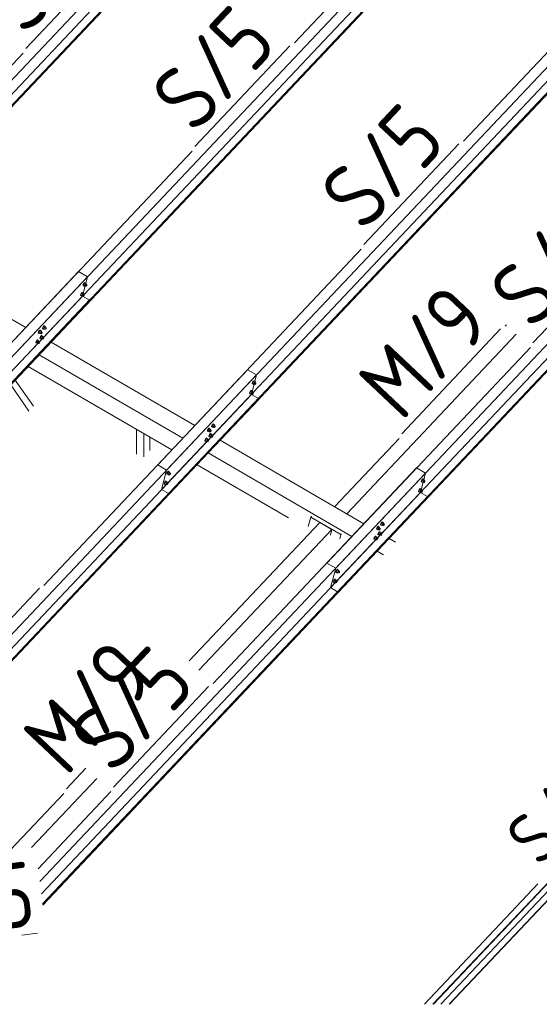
# Model space of a CAD drawing. Header units: millimetres. Extents: x -681 to 506, y -45 to 794.
# Tile 89 of 256: x -276 to -236, y 316 to 391. Entities that reach past the tile are written whole.
import ezdxf

# ---------------------------------------------------------------- set-up
doc = ezdxf.new("R2010")
doc.units = ezdxf.units.MM
doc.header["$LTSCALE"] = 0.6
doc.linetypes.add('XKITLINE00', pattern=[0])
doc.linetypes.add('XKITLINE02', pattern=[4, 2, -2])
for name, color, linetype, lineweight in [('Bolt', 7, 'Continuous', 0), ('Part', 2, 'Continuous', 0), ('PartMark', 3, 'Continuous', 0)]:
    doc.layers.add(name, color=color, linetype=linetype, lineweight=lineweight)
doc.styles.add('ISOCPEUR', font='ISOCPEUR.TTF')

msp = doc.modelspace()

# ---------------------------------------------------------------- linework, layer by layer
at = {"layer": 'Bolt', "color": 3, "linetype": 'XKITLINE00', "lineweight": 0}
for p, q in [((-270.701, 370.858), (-270.698, 370.894)), ((-270.701, 370.858), (-270.677, 370.845)), ((-270.677, 370.949), (-270.698, 370.894)), ((-270.643, 371.009), (-270.677, 370.949)), ((-270.677, 370.845), (-270.675, 370.881)), ((-270.661, 370.839), (-270.677, 370.845)), ((-270.675, 370.881), (-270.654, 370.936)), ((-270.618, 370.992), (-270.669, 370.887)), ((-270.576, 370.833), (-270.669, 370.887)), ((-270.669, 370.887), (-270.656, 370.849)), ((-270.651, 370.846), (-270.661, 370.839)), ((-270.656, 370.849), (-270.563, 370.795)), ((-270.654, 370.936), (-270.62, 370.996)), ((-270.605, 371.058), (-270.643, 371.009)), ((-270.62, 370.996), (-270.582, 371.044)), ((-270.555, 371.059), (-270.618, 370.992)), ((-270.526, 370.938), (-270.618, 370.992)), ((-270.574, 371.082), (-270.605, 371.058)), ((-270.582, 371.044), (-270.551, 371.069)), ((-270.576, 370.833), (-270.526, 370.938)), ((-270.576, 370.833), (-270.563, 370.795)), ((-270.557, 371.076), (-270.574, 371.082)), ((-270.563, 370.795), (-270.527, 370.833)), ((-270.557, 371.076), (-270.534, 371.063)), ((-270.555, 371.059), (-270.462, 371.005)), ((-270.551, 371.069), (-270.534, 371.063)), ((-270.549, 370.845), (-270.474, 370.802)), ((-270.534, 371.063), (-270.535, 371.047)), ((-270.462, 371.005), (-270.526, 370.938)), ((-270.477, 370.954), (-270.403, 370.911)), ((-270.474, 370.802), (-270.473, 370.82)), ((-270.466, 370.799), (-270.474, 370.802)), ((-270.473, 370.82), (-270.462, 370.848)), ((-270.45, 370.811), (-270.466, 370.799)), ((-270.449, 370.967), (-270.462, 371.005)), ((-270.462, 370.848), (-270.445, 370.878)), ((-270.46, 370.945), (-270.449, 370.967)), ((-270.431, 370.836), (-270.45, 370.811)), ((-270.445, 370.878), (-270.427, 370.902)), ((-270.414, 370.866), (-270.431, 370.836)), ((-270.427, 370.902), (-270.411, 370.914)), ((-270.404, 370.893), (-270.414, 370.866)), ((-270.411, 370.914), (-270.403, 370.911)), ((-270.403, 370.911), (-270.404, 370.893)), ((-270.898, 370.103), (-270.896, 370.138)), ((-270.898, 370.103), (-270.875, 370.089)), ((-270.874, 370.194), (-270.896, 370.138)), ((-270.875, 370.089), (-270.872, 370.125)), ((-270.858, 370.083), (-270.875, 370.089)), ((-270.84, 370.254), (-270.874, 370.194)), ((-270.872, 370.125), (-270.851, 370.18)), ((-270.816, 370.237), (-270.866, 370.131)), ((-270.773, 370.077), (-270.866, 370.131)), ((-270.866, 370.131), (-270.853, 370.093)), ((-270.849, 370.09), (-270.858, 370.083)), ((-270.853, 370.093), (-270.761, 370.039)), ((-270.851, 370.18), (-270.817, 370.24)), ((-270.803, 370.302), (-270.84, 370.254)), ((-270.817, 370.24), (-270.779, 370.289)), ((-270.753, 370.304), (-270.816, 370.237)), ((-270.723, 370.183), (-270.816, 370.237)), ((-270.771, 370.327), (-270.803, 370.302)), ((-270.779, 370.289), (-270.748, 370.313)), ((-270.773, 370.077), (-270.723, 370.183)), ((-270.773, 370.077), (-270.761, 370.039)), ((-270.755, 370.321), (-270.771, 370.327)), ((-270.761, 370.039), (-270.724, 370.077)), ((-270.755, 370.321), (-270.731, 370.307)), ((-270.753, 370.304), (-270.66, 370.25)), ((-270.748, 370.313), (-270.731, 370.307)), ((-270.746, 370.09), (-270.672, 370.047)), ((-270.731, 370.307), (-270.732, 370.292)), ((-270.66, 370.25), (-270.723, 370.183)), ((-270.674, 370.199), (-270.6, 370.156)), ((-270.672, 370.047), (-270.67, 370.065)), ((-270.663, 370.044), (-270.672, 370.047)), ((-270.67, 370.065), (-270.66, 370.092)), ((-270.648, 370.056), (-270.663, 370.044)), ((-270.647, 370.211), (-270.66, 370.25)), ((-270.66, 370.092), (-270.643, 370.122)), ((-270.658, 370.189), (-270.647, 370.211)), ((-270.629, 370.08), (-270.648, 370.056)), ((-270.643, 370.122), (-270.624, 370.146)), ((-270.612, 370.11), (-270.629, 370.08)), ((-270.624, 370.146), (-270.608, 370.159)), ((-270.601, 370.138), (-270.612, 370.11)), ((-270.608, 370.159), (-270.6, 370.156)), ((-270.6, 370.156), (-270.601, 370.138)), ((-273.828, 367.546), (-273.825, 367.582)), ((-273.804, 367.637), (-273.825, 367.582)), ((-273.77, 367.697), (-273.804, 367.637)), ((-273.804, 367.533), (-273.802, 367.568)), ((-273.802, 367.568), (-273.781, 367.623)), ((-273.746, 367.68), (-273.796, 367.574)), ((-273.703, 367.52), (-273.796, 367.574)), ((-273.796, 367.574), (-273.783, 367.536)), ((-273.781, 367.623), (-273.747, 367.683)), ((-273.732, 367.745), (-273.77, 367.697)), ((-273.747, 367.683), (-273.709, 367.732)), ((-273.682, 367.747), (-273.746, 367.68)), ((-273.653, 367.626), (-273.746, 367.68)), ((-273.701, 367.77), (-273.732, 367.745)), ((-273.709, 367.732), (-273.678, 367.756)), ((-273.703, 367.52), (-273.653, 367.626)), ((-273.684, 367.764), (-273.701, 367.77)), ((-273.684, 367.764), (-273.661, 367.75)), ((-273.682, 367.747), (-273.589, 367.693)), ((-273.678, 367.756), (-273.661, 367.75)), ((-273.661, 367.75), (-273.662, 367.735)), ((-273.589, 367.693), (-273.653, 367.626)), ((-273.604, 367.642), (-273.53, 367.599)), ((-273.577, 367.654), (-273.589, 367.693)), ((-273.589, 367.535), (-273.572, 367.565)), ((-273.587, 367.632), (-273.577, 367.654)), ((-273.572, 367.565), (-273.554, 367.59)), ((-273.541, 367.553), (-273.558, 367.523)), ((-273.554, 367.59), (-273.538, 367.602)), ((-273.531, 367.581), (-273.541, 367.553)), ((-273.538, 367.602), (-273.53, 367.599)), ((-273.53, 367.599), (-273.531, 367.581)), ((-274.145, 367.21), (-274.142, 367.246)), ((-274.145, 367.21), (-274.121, 367.197)), ((-274.121, 367.301), (-274.142, 367.246)), ((-274.087, 367.361), (-274.121, 367.301)), ((-274.121, 367.197), (-274.119, 367.232)), ((-274.105, 367.19), (-274.121, 367.197)), ((-274.119, 367.232), (-274.098, 367.287)), ((-274.063, 367.344), (-274.113, 367.239)), ((-274.02, 367.185), (-274.113, 367.239)), ((-274.113, 367.239), (-274.1, 367.2)), ((-274.096, 367.198), (-274.105, 367.19)), ((-274.1, 367.2), (-274.007, 367.146)), ((-274.098, 367.287), (-274.064, 367.347)), ((-274.049, 367.41), (-274.087, 367.361)), ((-274.064, 367.347), (-274.026, 367.396)), ((-273.999, 367.411), (-274.063, 367.344)), ((-273.97, 367.29), (-274.063, 367.344)), ((-274.018, 367.434), (-274.049, 367.41)), ((-274.026, 367.396), (-273.995, 367.421)), ((-274.025, 366.791), (-274.023, 366.826)), ((-274.001, 366.881), (-274.023, 366.826)), ((-274.02, 367.185), (-273.97, 367.29)), ((-274.02, 367.185), (-274.007, 367.146)), ((-274.001, 367.428), (-274.018, 367.434)), ((-274.007, 367.146), (-273.971, 367.185)), ((-274.002, 366.777), (-273.999, 366.813)), ((-274.001, 367.428), (-273.978, 367.414)), ((-273.967, 366.941), (-274.001, 366.881)), ((-273.999, 367.411), (-273.906, 367.357)), ((-273.999, 366.813), (-273.978, 366.868)), ((-273.995, 367.421), (-273.978, 367.414)), ((-273.993, 367.197), (-273.918, 367.154)), ((-273.943, 366.924), (-273.993, 366.819)), ((-273.9, 366.765), (-273.993, 366.819)), ((-273.993, 366.819), (-273.981, 366.781)), ((-273.978, 367.414), (-273.979, 367.399)), ((-273.978, 366.868), (-273.944, 366.928)), ((-273.906, 367.357), (-273.97, 367.29)), ((-273.93, 366.99), (-273.967, 366.941)), ((-273.944, 366.928), (-273.906, 366.976)), ((-273.88, 366.991), (-273.943, 366.924)), ((-273.85, 366.87), (-273.943, 366.924)), ((-273.898, 367.014), (-273.93, 366.99)), ((-273.921, 367.306), (-273.847, 367.263)), ((-273.918, 367.154), (-273.917, 367.172)), ((-273.91, 367.151), (-273.918, 367.154)), ((-273.917, 367.172), (-273.906, 367.199)), ((-273.894, 367.163), (-273.91, 367.151)), ((-273.894, 367.319), (-273.906, 367.357)), ((-273.906, 367.199), (-273.889, 367.229)), ((-273.906, 366.976), (-273.875, 367.001)), ((-273.904, 367.296), (-273.894, 367.319)), ((-273.9, 366.765), (-273.85, 366.87)), ((-273.882, 367.008), (-273.898, 367.014)), ((-273.875, 367.187), (-273.894, 367.163)), ((-273.889, 367.229), (-273.871, 367.254)), ((-273.882, 367.008), (-273.858, 366.995)), ((-273.88, 366.991), (-273.787, 366.937)), ((-273.858, 367.217), (-273.875, 367.187)), ((-273.875, 367.001), (-273.858, 366.995)), ((-273.871, 367.254), (-273.855, 367.266)), ((-273.858, 366.995), (-273.86, 366.979)), ((-273.848, 367.245), (-273.858, 367.217)), ((-273.855, 367.266), (-273.847, 367.263)), ((-273.787, 366.937), (-273.85, 366.87)), ((-273.847, 367.263), (-273.848, 367.245)), ((-273.828, 367.546), (-273.804, 367.533)), ((-273.788, 367.526), (-273.804, 367.533)), ((-273.801, 366.886), (-273.727, 366.843)), ((-273.778, 367.533), (-273.788, 367.526)), ((-273.774, 366.899), (-273.787, 366.937)), ((-273.787, 366.78), (-273.77, 366.81)), ((-273.785, 366.877), (-273.774, 366.899)), ((-273.783, 367.536), (-273.69, 367.482)), ((-273.77, 366.81), (-273.751, 366.834)), ((-273.739, 366.798), (-273.756, 366.768)), ((-273.751, 366.834), (-273.735, 366.846)), ((-273.728, 366.825), (-273.739, 366.798)), ((-273.735, 366.846), (-273.727, 366.843)), ((-273.727, 366.843), (-273.728, 366.825)), ((-273.703, 367.52), (-273.69, 367.482)), ((-273.69, 367.482), (-273.654, 367.52)), ((-273.676, 367.533), (-273.601, 367.49)), ((-273.601, 367.49), (-273.6, 367.508)), ((-273.593, 367.487), (-273.601, 367.49)), ((-273.6, 367.508), (-273.589, 367.535)), ((-273.577, 367.499), (-273.593, 367.487)), ((-273.558, 367.523), (-273.577, 367.499)), ((-274.342, 366.455), (-274.34, 366.49)), ((-274.342, 366.455), (-274.319, 366.441)), ((-274.318, 366.545), (-274.34, 366.49)), ((-274.319, 366.441), (-274.316, 366.477)), ((-274.302, 366.435), (-274.319, 366.441)), ((-274.284, 366.605), (-274.318, 366.545)), ((-274.316, 366.477), (-274.295, 366.532)), ((-274.26, 366.588), (-274.31, 366.483)), ((-274.218, 366.429), (-274.31, 366.483)), ((-274.31, 366.483), (-274.298, 366.445)), ((-274.293, 366.442), (-274.302, 366.435)), ((-274.298, 366.445), (-274.205, 366.391)), ((-274.295, 366.532), (-274.261, 366.592)), ((-274.247, 366.654), (-274.284, 366.605)), ((-274.261, 366.592), (-274.223, 366.641)), ((-274.197, 366.655), (-274.26, 366.588)), ((-274.167, 366.534), (-274.26, 366.588)), ((-274.215, 366.679), (-274.247, 366.654)), ((-274.223, 366.641), (-274.192, 366.665)), ((-274.218, 366.429), (-274.167, 366.534)), ((-274.218, 366.429), (-274.205, 366.391)), ((-274.199, 366.672), (-274.215, 366.679)), ((-274.205, 366.391), (-274.169, 366.429)), ((-274.199, 366.672), (-274.175, 366.659)), ((-274.197, 366.655), (-274.104, 366.601)), ((-274.192, 366.665), (-274.175, 366.659)), ((-274.19, 366.442), (-274.116, 366.399)), ((-274.175, 366.659), (-274.177, 366.643)), ((-274.104, 366.601), (-274.167, 366.534)), ((-274.118, 366.55), (-274.044, 366.507)), ((-274.116, 366.399), (-274.115, 366.416)), ((-274.108, 366.395), (-274.116, 366.399)), ((-274.115, 366.416), (-274.104, 366.444)), ((-274.092, 366.408), (-274.108, 366.395)), ((-274.091, 366.563), (-274.104, 366.601)), ((-274.104, 366.444), (-274.087, 366.474)), ((-274.102, 366.541), (-274.091, 366.563)), ((-274.073, 366.432), (-274.092, 366.408)), ((-274.087, 366.474), (-274.068, 366.498)), ((-274.056, 366.462), (-274.073, 366.432)), ((-274.068, 366.498), (-274.052, 366.51)), ((-274.045, 366.49), (-274.056, 366.462)), ((-274.052, 366.51), (-274.044, 366.507)), ((-274.044, 366.507), (-274.045, 366.49)), ((-274.025, 366.791), (-274.002, 366.777)), ((-273.985, 366.771), (-274.002, 366.777)), ((-273.976, 366.778), (-273.985, 366.771)), ((-273.981, 366.781), (-273.888, 366.727)), ((-273.9, 366.765), (-273.888, 366.727)), ((-273.888, 366.727), (-273.851, 366.765)), ((-273.873, 366.777), (-273.799, 366.734)), ((-273.799, 366.734), (-273.798, 366.752)), ((-273.79, 366.731), (-273.799, 366.734)), ((-273.798, 366.752), (-273.787, 366.78)), ((-273.775, 366.743), (-273.79, 366.731)), ((-273.756, 366.768), (-273.775, 366.743)), ((-257.693, 363.307), (-257.69, 363.343)), ((-257.693, 363.307), (-257.669, 363.294)), ((-257.669, 363.398), (-257.69, 363.343)), ((-257.635, 363.458), (-257.669, 363.398)), ((-257.669, 363.294), (-257.667, 363.329)), ((-257.653, 363.287), (-257.669, 363.294)), ((-257.667, 363.329), (-257.646, 363.384)), ((-257.61, 363.441), (-257.661, 363.335)), ((-257.568, 363.282), (-257.661, 363.335)), ((-257.661, 363.335), (-257.648, 363.297)), ((-257.643, 363.295), (-257.653, 363.287)), ((-257.648, 363.297), (-257.555, 363.243)), ((-257.646, 363.384), (-257.612, 363.444)), ((-257.597, 363.507), (-257.635, 363.458)), ((-257.612, 363.444), (-257.574, 363.493)), ((-257.547, 363.508), (-257.61, 363.441)), ((-257.518, 363.387), (-257.61, 363.441)), ((-257.566, 363.531), (-257.597, 363.507)), ((-257.574, 363.493), (-257.542, 363.518)), ((-257.568, 363.282), (-257.518, 363.387)), ((-257.568, 363.282), (-257.555, 363.243)), ((-257.549, 363.525), (-257.566, 363.531)), ((-257.555, 363.243), (-257.519, 363.282)), ((-257.549, 363.525), (-257.526, 363.511)), ((-257.547, 363.508), (-257.454, 363.454)), ((-257.542, 363.518), (-257.526, 363.511)), ((-257.541, 363.294), (-257.466, 363.251)), ((-257.526, 363.511), (-257.527, 363.496)), ((-257.454, 363.454), (-257.518, 363.387)), ((-257.469, 363.403), (-257.394, 363.36)), ((-257.466, 363.251), (-257.465, 363.269)), ((-257.458, 363.248), (-257.466, 363.251)), ((-257.465, 363.269), (-257.454, 363.296)), ((-257.442, 363.26), (-257.458, 363.248)), ((-257.441, 363.416), (-257.454, 363.454)), ((-257.454, 363.296), (-257.437, 363.326)), ((-257.452, 363.393), (-257.441, 363.416)), ((-257.423, 363.284), (-257.442, 363.26)), ((-257.437, 363.326), (-257.418, 363.351)), ((-257.406, 363.314), (-257.423, 363.284)), ((-257.418, 363.351), (-257.403, 363.363)), ((-257.396, 363.342), (-257.406, 363.314)), ((-257.403, 363.363), (-257.394, 363.36)), ((-257.394, 363.36), (-257.396, 363.342)), ((-257.89, 362.552), (-257.887, 362.587)), ((-257.89, 362.552), (-257.867, 362.538)), ((-257.866, 362.642), (-257.887, 362.587)), ((-257.867, 362.538), (-257.864, 362.574)), ((-257.85, 362.532), (-257.867, 362.538)), ((-257.832, 362.702), (-257.866, 362.642)), ((-257.864, 362.574), (-257.843, 362.629)), ((-257.808, 362.685), (-257.858, 362.58)), ((-257.765, 362.526), (-257.858, 362.58)), ((-257.858, 362.58), (-257.845, 362.542)), ((-257.841, 362.539), (-257.85, 362.532)), ((-257.845, 362.542), (-257.753, 362.488)), ((-257.843, 362.629), (-257.809, 362.689)), ((-257.795, 362.751), (-257.832, 362.702)), ((-257.809, 362.689), (-257.771, 362.738)), ((-257.745, 362.752), (-257.808, 362.685)), ((-257.715, 362.631), (-257.808, 362.685)), ((-257.763, 362.776), (-257.795, 362.751)), ((-257.771, 362.738), (-257.74, 362.762)), ((-257.765, 362.526), (-257.715, 362.631)), ((-257.765, 362.526), (-257.753, 362.488)), ((-257.747, 362.769), (-257.763, 362.776)), ((-257.753, 362.488), (-257.716, 362.526)), ((-257.747, 362.769), (-257.723, 362.756)), ((-257.745, 362.752), (-257.652, 362.698)), ((-257.74, 362.762), (-257.723, 362.756)), ((-257.738, 362.539), (-257.664, 362.495)), ((-257.723, 362.756), (-257.724, 362.74)), ((-257.652, 362.698), (-257.715, 362.631)), ((-257.666, 362.647), (-257.592, 362.604)), ((-257.664, 362.495), (-257.662, 362.513)), ((-257.655, 362.492), (-257.664, 362.495)), ((-257.662, 362.513), (-257.652, 362.541)), ((-257.64, 362.505), (-257.655, 362.492)), ((-257.639, 362.66), (-257.652, 362.698)), ((-257.652, 362.541), (-257.635, 362.571)), ((-257.65, 362.638), (-257.639, 362.66)), ((-257.621, 362.529), (-257.64, 362.505)), ((-257.635, 362.571), (-257.616, 362.595)), ((-257.604, 362.559), (-257.621, 362.529)), ((-257.616, 362.595), (-257.6, 362.607)), ((-257.593, 362.586), (-257.604, 362.559)), ((-257.6, 362.607), (-257.592, 362.604)), ((-257.592, 362.604), (-257.593, 362.586)), ((-260.82, 359.995), (-260.817, 360.03)), ((-260.82, 359.995), (-260.796, 359.981)), ((-260.796, 360.085), (-260.817, 360.03)), ((-260.762, 360.145), (-260.796, 360.085)), ((-260.796, 359.981), (-260.794, 360.017)), ((-260.78, 359.975), (-260.796, 359.981)), ((-260.794, 360.017), (-260.773, 360.072)), ((-260.737, 360.128), (-260.788, 360.023)), ((-260.695, 359.969), (-260.788, 360.023)), ((-260.788, 360.023), (-260.775, 359.985)), ((-260.77, 359.982), (-260.78, 359.975)), ((-260.775, 359.985), (-260.682, 359.931)), ((-260.773, 360.072), (-260.739, 360.132)), ((-260.724, 360.194), (-260.762, 360.145)), ((-260.739, 360.132), (-260.701, 360.181)), ((-260.674, 360.195), (-260.737, 360.128)), ((-260.645, 360.074), (-260.737, 360.128)), ((-260.693, 360.219), (-260.724, 360.194)), ((-260.701, 360.181), (-260.67, 360.205)), ((-260.695, 359.969), (-260.645, 360.074)), ((-260.676, 360.212), (-260.693, 360.219)), ((-260.676, 360.212), (-260.653, 360.199)), ((-260.674, 360.195), (-260.581, 360.141)), ((-260.67, 360.205), (-260.653, 360.199)), ((-260.668, 359.982), (-260.593, 359.939)), ((-260.653, 360.199), (-260.654, 360.184)), ((-260.581, 360.141), (-260.645, 360.074)), ((-260.596, 360.09), (-260.522, 360.047)), ((-260.592, 359.956), (-260.581, 359.984)), ((-260.568, 360.103), (-260.581, 360.141)), ((-260.581, 359.984), (-260.564, 360.014)), ((-260.579, 360.081), (-260.568, 360.103)), ((-260.55, 359.972), (-260.569, 359.948)), ((-260.564, 360.014), (-260.546, 360.038)), ((-260.533, 360.002), (-260.55, 359.972)), ((-260.546, 360.038), (-260.53, 360.051)), ((-260.523, 360.03), (-260.533, 360.002)), ((-260.53, 360.051), (-260.522, 360.047)), ((-260.522, 360.047), (-260.523, 360.03)), ((-261.137, 359.659), (-261.134, 359.694)), ((-261.137, 359.659), (-261.113, 359.645)), ((-261.113, 359.75), (-261.134, 359.694)), ((-261.079, 359.81), (-261.113, 359.75)), ((-261.113, 359.645), (-261.111, 359.681)), ((-261.097, 359.639), (-261.113, 359.645)), ((-261.111, 359.681), (-261.09, 359.736)), ((-261.055, 359.793), (-261.105, 359.687)), ((-261.012, 359.633), (-261.105, 359.687)), ((-261.105, 359.687), (-261.092, 359.649)), ((-261.087, 359.646), (-261.097, 359.639)), ((-261.092, 359.649), (-260.999, 359.595)), ((-261.09, 359.736), (-261.056, 359.796)), ((-261.041, 359.858), (-261.079, 359.81)), ((-261.056, 359.796), (-261.018, 359.845)), ((-260.991, 359.859), (-261.055, 359.793)), ((-260.962, 359.739), (-261.055, 359.793)), ((-261.01, 359.883), (-261.041, 359.858)), ((-261.018, 359.845), (-260.987, 359.869)), ((-261.017, 359.239), (-261.015, 359.275)), ((-261.017, 359.239), (-260.994, 359.226)), ((-260.993, 359.33), (-261.015, 359.275)), ((-261.012, 359.633), (-260.962, 359.739)), ((-261.012, 359.633), (-260.999, 359.595)), ((-260.993, 359.876), (-261.01, 359.883)), ((-260.999, 359.595), (-260.963, 359.633)), ((-260.994, 359.226), (-260.991, 359.261)), ((-260.977, 359.219), (-260.994, 359.226)), ((-260.993, 359.876), (-260.97, 359.863)), ((-260.959, 359.39), (-260.993, 359.33)), ((-260.991, 359.859), (-260.898, 359.806)), ((-260.991, 359.261), (-260.97, 359.316)), ((-260.987, 359.869), (-260.97, 359.863)), ((-260.985, 359.646), (-260.91, 359.603)), ((-260.935, 359.373), (-260.985, 359.268)), ((-260.892, 359.214), (-260.985, 359.268)), ((-260.985, 359.268), (-260.972, 359.229)), ((-260.968, 359.227), (-260.977, 359.219)), ((-260.972, 359.229), (-260.88, 359.175)), ((-260.97, 359.863), (-260.971, 359.848)), ((-260.97, 359.316), (-260.936, 359.376)), ((-260.898, 359.806), (-260.962, 359.739)), ((-260.922, 359.439), (-260.959, 359.39)), ((-260.936, 359.376), (-260.898, 359.425)), ((-260.872, 359.44), (-260.935, 359.373)), ((-260.842, 359.319), (-260.935, 359.373)), ((-260.89, 359.463), (-260.922, 359.439)), ((-260.913, 359.755), (-260.839, 359.712)), ((-260.91, 359.603), (-260.909, 359.62)), ((-260.902, 359.6), (-260.91, 359.603)), ((-260.909, 359.62), (-260.898, 359.648)), ((-260.886, 359.612), (-260.902, 359.6)), ((-260.886, 359.767), (-260.898, 359.806)), ((-260.898, 359.648), (-260.881, 359.678)), ((-260.898, 359.425), (-260.867, 359.45)), ((-260.896, 359.745), (-260.886, 359.767)), ((-260.892, 359.214), (-260.842, 359.319)), ((-260.892, 359.214), (-260.88, 359.175)), ((-260.874, 359.457), (-260.89, 359.463)), ((-260.867, 359.636), (-260.886, 359.612)), ((-260.881, 359.678), (-260.863, 359.702)), ((-260.88, 359.175), (-260.843, 359.214)), ((-260.874, 359.457), (-260.85, 359.443)), ((-260.872, 359.44), (-260.779, 359.386)), ((-260.85, 359.666), (-260.867, 359.636)), ((-260.867, 359.45), (-260.85, 359.443)), ((-260.865, 359.226), (-260.791, 359.183)), ((-260.863, 359.702), (-260.847, 359.715)), ((-260.85, 359.443), (-260.851, 359.428)), ((-260.84, 359.694), (-260.85, 359.666)), ((-260.847, 359.715), (-260.839, 359.712)), ((-260.779, 359.386), (-260.842, 359.319)), ((-260.839, 359.712), (-260.84, 359.694)), ((-260.793, 359.335), (-260.719, 359.292)), ((-260.789, 359.201), (-260.779, 359.228)), ((-260.766, 359.348), (-260.779, 359.386)), ((-260.779, 359.228), (-260.762, 359.258)), ((-260.777, 359.325), (-260.766, 359.348)), ((-260.748, 359.216), (-260.767, 359.192)), ((-260.762, 359.258), (-260.743, 359.283)), ((-260.731, 359.246), (-260.748, 359.216)), ((-260.743, 359.283), (-260.727, 359.295)), ((-260.72, 359.274), (-260.731, 359.246)), ((-260.727, 359.295), (-260.719, 359.292)), ((-260.719, 359.292), (-260.72, 359.274)), ((-260.695, 359.969), (-260.682, 359.931)), ((-260.682, 359.931), (-260.646, 359.969)), ((-260.593, 359.939), (-260.592, 359.956)), ((-260.585, 359.935), (-260.593, 359.939)), ((-260.569, 359.948), (-260.585, 359.935)), ((-261.334, 358.903), (-261.332, 358.939)), ((-261.334, 358.903), (-261.311, 358.89)), ((-261.31, 358.994), (-261.332, 358.939)), ((-261.311, 358.89), (-261.308, 358.925)), ((-261.294, 358.884), (-261.311, 358.89)), ((-261.276, 359.054), (-261.31, 358.994)), ((-261.308, 358.925), (-261.287, 358.981)), ((-261.252, 359.037), (-261.302, 358.932)), ((-261.209, 358.878), (-261.302, 358.932)), ((-261.302, 358.932), (-261.29, 358.893)), ((-261.285, 358.891), (-261.294, 358.884)), ((-261.29, 358.893), (-261.197, 358.839)), ((-261.287, 358.981), (-261.253, 359.041)), ((-261.239, 359.103), (-261.276, 359.054)), ((-261.253, 359.041), (-261.215, 359.089)), ((-261.189, 359.104), (-261.252, 359.037)), ((-261.159, 358.983), (-261.252, 359.037)), ((-261.207, 359.127), (-261.239, 359.103)), ((-261.215, 359.089), (-261.184, 359.114)), ((-261.209, 358.878), (-261.159, 358.983)), ((-261.209, 358.878), (-261.197, 358.839)), ((-261.191, 359.121), (-261.207, 359.127)), ((-261.197, 358.839), (-261.16, 358.878)), ((-261.191, 359.121), (-261.167, 359.107)), ((-261.189, 359.104), (-261.096, 359.05)), ((-261.184, 359.114), (-261.167, 359.107)), ((-261.182, 358.89), (-261.108, 358.847)), ((-261.167, 359.107), (-261.168, 359.092)), ((-261.096, 359.05), (-261.159, 358.983)), ((-261.11, 358.999), (-261.036, 358.956)), ((-261.108, 358.847), (-261.106, 358.865)), ((-261.099, 358.844), (-261.108, 358.847)), ((-261.106, 358.865), (-261.096, 358.893)), ((-261.084, 358.856), (-261.099, 358.844)), ((-261.083, 359.012), (-261.096, 359.05)), ((-261.096, 358.893), (-261.079, 358.923)), ((-261.094, 358.989), (-261.083, 359.012)), ((-261.065, 358.881), (-261.084, 358.856)), ((-261.079, 358.923), (-261.06, 358.947)), ((-261.048, 358.911), (-261.065, 358.881)), ((-261.06, 358.947), (-261.044, 358.959)), ((-261.037, 358.938), (-261.048, 358.911)), ((-261.044, 358.959), (-261.036, 358.956)), ((-261.036, 358.956), (-261.037, 358.938)), ((-260.791, 359.183), (-260.789, 359.201)), ((-260.782, 359.18), (-260.791, 359.183)), ((-260.767, 359.192), (-260.782, 359.18)), ((-264.264, 356.346), (-264.261, 356.382)), ((-264.264, 356.346), (-264.24, 356.333)), ((-264.24, 356.437), (-264.261, 356.382)), ((-264.206, 356.497), (-264.24, 356.437)), ((-264.24, 356.333), (-264.238, 356.369)), ((-264.224, 356.327), (-264.24, 356.333)), ((-264.238, 356.369), (-264.217, 356.424)), ((-264.182, 356.48), (-264.232, 356.375)), ((-264.139, 356.321), (-264.232, 356.375)), ((-264.232, 356.375), (-264.219, 356.337)), ((-264.215, 356.334), (-264.224, 356.327)), ((-264.219, 356.337), (-264.126, 356.283)), ((-264.217, 356.424), (-264.183, 356.484)), ((-264.168, 356.546), (-264.206, 356.497)), ((-264.183, 356.484), (-264.145, 356.532)), ((-264.118, 356.547), (-264.182, 356.48)), ((-264.089, 356.426), (-264.182, 356.48)), ((-264.137, 356.57), (-264.168, 356.546)), ((-264.145, 356.532), (-264.114, 356.557)), ((-264.139, 356.321), (-264.089, 356.426)), ((-264.139, 356.321), (-264.126, 356.283)), ((-264.12, 356.564), (-264.137, 356.57)), ((-264.126, 356.283), (-264.09, 356.321)), ((-264.12, 356.564), (-264.097, 356.551)), ((-264.118, 356.547), (-264.025, 356.493)), ((-264.114, 356.557), (-264.097, 356.551)), ((-264.112, 356.333), (-264.037, 356.29)), ((-264.097, 356.551), (-264.098, 356.535)), ((-264.025, 356.493), (-264.089, 356.426)), ((-264.04, 356.442), (-263.966, 356.399)), ((-264.037, 356.29), (-264.036, 356.308)), ((-264.029, 356.287), (-264.037, 356.29)), ((-264.036, 356.308), (-264.025, 356.336)), ((-264.013, 356.299), (-264.029, 356.287)), ((-264.013, 356.455), (-264.025, 356.493)), ((-264.025, 356.336), (-264.008, 356.366)), ((-264.023, 356.433), (-264.013, 356.455)), ((-263.994, 356.324), (-264.013, 356.299)), ((-264.008, 356.366), (-263.99, 356.39)), ((-263.977, 356.354), (-263.994, 356.324)), ((-263.99, 356.39), (-263.974, 356.402)), ((-263.967, 356.381), (-263.977, 356.354)), ((-263.974, 356.402), (-263.966, 356.399)), ((-263.966, 356.399), (-263.967, 356.381)), ((-264.461, 355.591), (-264.459, 355.626)), ((-264.461, 355.591), (-264.438, 355.577)), ((-264.437, 355.682), (-264.459, 355.626)), ((-264.438, 355.577), (-264.435, 355.613)), ((-264.421, 355.571), (-264.438, 355.577)), ((-264.403, 355.742), (-264.437, 355.682)), ((-264.435, 355.613), (-264.414, 355.668)), ((-264.379, 355.725), (-264.429, 355.619)), ((-264.337, 355.565), (-264.429, 355.619)), ((-264.429, 355.619), (-264.417, 355.581)), ((-264.412, 355.578), (-264.421, 355.571)), ((-264.417, 355.581), (-264.324, 355.527)), ((-264.414, 355.668), (-264.38, 355.728)), ((-264.366, 355.79), (-264.403, 355.742)), ((-264.38, 355.728), (-264.342, 355.777)), ((-264.316, 355.792), (-264.379, 355.725)), ((-264.286, 355.671), (-264.379, 355.725)), ((-264.334, 355.815), (-264.366, 355.79)), ((-264.342, 355.777), (-264.311, 355.801)), ((-264.337, 355.565), (-264.286, 355.671)), ((-264.337, 355.565), (-264.324, 355.527)), ((-264.318, 355.809), (-264.334, 355.815)), ((-264.324, 355.527), (-264.287, 355.565)), ((-264.318, 355.809), (-264.294, 355.795)), ((-264.316, 355.792), (-264.223, 355.738)), ((-264.311, 355.801), (-264.294, 355.795)), ((-264.309, 355.578), (-264.235, 355.535)), ((-264.294, 355.795), (-264.296, 355.78)), ((-264.223, 355.738), (-264.286, 355.671)), ((-264.237, 355.687), (-264.163, 355.644)), ((-264.235, 355.535), (-264.234, 355.553)), ((-264.226, 355.532), (-264.235, 355.535)), ((-264.234, 355.553), (-264.223, 355.58)), ((-264.211, 355.544), (-264.226, 355.532)), ((-264.21, 355.699), (-264.223, 355.738)), ((-264.223, 355.58), (-264.206, 355.61)), ((-264.221, 355.677), (-264.21, 355.699)), ((-264.192, 355.568), (-264.211, 355.544)), ((-264.206, 355.61), (-264.187, 355.635)), ((-264.175, 355.598), (-264.192, 355.568)), ((-264.187, 355.635), (-264.171, 355.647)), ((-264.164, 355.626), (-264.175, 355.598)), ((-264.171, 355.647), (-264.163, 355.644)), ((-264.163, 355.644), (-264.164, 355.626)), ((-244.684, 355.756), (-244.682, 355.791)), ((-244.684, 355.756), (-244.661, 355.742)), ((-244.661, 355.847), (-244.682, 355.791)), ((-244.627, 355.907), (-244.661, 355.847)), ((-244.661, 355.742), (-244.659, 355.778)), ((-244.645, 355.736), (-244.661, 355.742)), ((-244.659, 355.778), (-244.638, 355.833)), ((-244.602, 355.889), (-244.653, 355.784)), ((-244.56, 355.73), (-244.653, 355.784)), ((-244.653, 355.784), (-244.64, 355.746)), ((-244.635, 355.743), (-244.645, 355.736)), ((-244.64, 355.746), (-244.547, 355.692)), ((-244.638, 355.833), (-244.604, 355.893)), ((-244.589, 355.955), (-244.627, 355.907)), ((-244.604, 355.893), (-244.566, 355.942)), ((-244.539, 355.956), (-244.602, 355.889)), ((-244.509, 355.836), (-244.602, 355.889)), ((-244.558, 355.98), (-244.589, 355.955)), ((-244.566, 355.942), (-244.534, 355.966)), ((-244.56, 355.73), (-244.509, 355.836)), ((-244.56, 355.73), (-244.547, 355.692)), ((-244.541, 355.973), (-244.558, 355.98)), ((-244.547, 355.692), (-244.511, 355.73)), ((-244.541, 355.973), (-244.518, 355.96)), ((-244.539, 355.956), (-244.446, 355.902)), ((-244.534, 355.966), (-244.518, 355.96)), ((-244.532, 355.743), (-244.458, 355.7)), ((-244.518, 355.96), (-244.519, 355.945)), ((-244.446, 355.902), (-244.509, 355.836)), ((-244.461, 355.852), (-244.386, 355.808)), ((-244.458, 355.7), (-244.457, 355.717)), ((-244.45, 355.696), (-244.458, 355.7)), ((-244.457, 355.717), (-244.446, 355.745)), ((-244.434, 355.709), (-244.45, 355.696)), ((-244.433, 355.864), (-244.446, 355.902)), ((-244.446, 355.745), (-244.429, 355.775)), ((-244.444, 355.842), (-244.433, 355.864)), ((-244.415, 355.733), (-244.434, 355.709)), ((-244.429, 355.775), (-244.41, 355.799)), ((-244.398, 355.763), (-244.415, 355.733)), ((-244.41, 355.799), (-244.395, 355.812)), ((-244.388, 355.791), (-244.398, 355.763)), ((-244.395, 355.812), (-244.386, 355.808)), ((-244.386, 355.808), (-244.388, 355.791)), ((-244.882, 355), (-244.879, 355.036)), ((-244.882, 355), (-244.859, 354.987)), ((-244.858, 355.091), (-244.879, 355.036)), ((-244.859, 354.987), (-244.856, 355.022)), ((-244.842, 354.98), (-244.859, 354.987)), ((-244.824, 355.151), (-244.858, 355.091)), ((-244.856, 355.022), (-244.835, 355.078)), ((-244.8, 355.134), (-244.85, 355.029)), ((-244.757, 354.975), (-244.85, 355.029)), ((-244.85, 355.029), (-244.837, 354.99)), ((-244.833, 354.988), (-244.842, 354.98)), ((-244.837, 354.99), (-244.744, 354.936)), ((-244.835, 355.078), (-244.801, 355.138)), ((-244.787, 355.2), (-244.824, 355.151)), ((-244.801, 355.138), (-244.763, 355.186)), ((-244.737, 355.201), (-244.8, 355.134)), ((-244.707, 355.08), (-244.8, 355.134)), ((-244.755, 355.224), (-244.787, 355.2)), ((-244.763, 355.186), (-244.732, 355.211)), ((-244.757, 354.975), (-244.707, 355.08)), ((-244.757, 354.975), (-244.744, 354.936)), ((-244.738, 355.218), (-244.755, 355.224)), ((-244.744, 354.936), (-244.708, 354.975)), ((-244.738, 355.218), (-244.715, 355.204)), ((-244.737, 355.201), (-244.644, 355.147)), ((-244.732, 355.211), (-244.715, 355.204)), ((-244.73, 354.987), (-244.656, 354.944)), ((-244.715, 355.204), (-244.716, 355.189)), ((-244.644, 355.147), (-244.707, 355.08)), ((-244.658, 355.096), (-244.584, 355.053)), ((-244.656, 354.944), (-244.654, 354.962)), ((-244.647, 354.941), (-244.656, 354.944)), ((-244.654, 354.962), (-244.644, 354.989)), ((-244.632, 354.953), (-244.647, 354.941)), ((-244.631, 355.109), (-244.644, 355.147)), ((-244.644, 354.989), (-244.627, 355.019)), ((-244.642, 355.086), (-244.631, 355.109)), ((-244.613, 354.978), (-244.632, 354.953)), ((-244.627, 355.019), (-244.608, 355.044)), ((-244.596, 355.008), (-244.613, 354.978)), ((-244.608, 355.044), (-244.592, 355.056)), ((-244.585, 355.035), (-244.596, 355.008)), ((-244.592, 355.056), (-244.584, 355.053)), ((-244.584, 355.053), (-244.585, 355.035)), ((-247.812, 352.443), (-247.809, 352.479)), ((-247.812, 352.443), (-247.788, 352.43)), ((-247.788, 352.534), (-247.809, 352.479)), ((-247.754, 352.594), (-247.788, 352.534)), ((-247.788, 352.43), (-247.786, 352.465)), ((-247.772, 352.424), (-247.788, 352.43)), ((-247.786, 352.465), (-247.765, 352.521)), ((-247.729, 352.577), (-247.78, 352.472)), ((-247.687, 352.418), (-247.78, 352.472)), ((-247.78, 352.472), (-247.767, 352.433)), ((-247.762, 352.431), (-247.772, 352.424)), ((-247.767, 352.433), (-247.674, 352.38)), ((-247.765, 352.521), (-247.731, 352.581)), ((-247.716, 352.643), (-247.754, 352.594)), ((-247.731, 352.581), (-247.693, 352.629)), ((-247.666, 352.644), (-247.729, 352.577)), ((-247.637, 352.523), (-247.729, 352.577)), ((-247.685, 352.667), (-247.716, 352.643)), ((-247.693, 352.629), (-247.661, 352.654)), ((-247.687, 352.418), (-247.637, 352.523)), ((-247.687, 352.418), (-247.674, 352.38)), ((-247.668, 352.661), (-247.685, 352.667)), ((-247.674, 352.38), (-247.638, 352.418)), ((-247.668, 352.661), (-247.645, 352.648)), ((-247.666, 352.644), (-247.573, 352.59)), ((-247.661, 352.654), (-247.645, 352.648)), ((-247.66, 352.43), (-247.585, 352.387)), ((-247.645, 352.648), (-247.646, 352.632)), ((-247.573, 352.59), (-247.637, 352.523)), ((-247.588, 352.539), (-247.513, 352.496)), ((-247.585, 352.387), (-247.584, 352.405)), ((-247.584, 352.405), (-247.573, 352.433)), ((-247.561, 352.396), (-247.577, 352.384)), ((-247.56, 352.552), (-247.573, 352.59)), ((-247.573, 352.433), (-247.556, 352.463)), ((-247.571, 352.53), (-247.56, 352.552)), ((-247.542, 352.421), (-247.561, 352.396)), ((-247.556, 352.463), (-247.537, 352.487)), ((-247.525, 352.451), (-247.542, 352.421)), ((-247.537, 352.487), (-247.522, 352.499)), ((-247.515, 352.478), (-247.525, 352.451)), ((-247.522, 352.499), (-247.513, 352.496)), ((-247.513, 352.496), (-247.515, 352.478)), ((-248.129, 352.108), (-248.126, 352.143)), ((-248.129, 352.108), (-248.105, 352.094)), ((-248.105, 352.198), (-248.126, 352.143)), ((-248.071, 352.258), (-248.105, 352.198)), ((-248.105, 352.094), (-248.103, 352.13)), ((-248.089, 352.088), (-248.105, 352.094)), ((-248.103, 352.13), (-248.082, 352.185)), ((-248.046, 352.241), (-248.097, 352.136)), ((-248.004, 352.082), (-248.097, 352.136)), ((-248.097, 352.136), (-248.084, 352.098)), ((-248.079, 352.095), (-248.089, 352.088)), ((-248.084, 352.098), (-247.991, 352.044)), ((-248.082, 352.185), (-248.048, 352.245)), ((-248.033, 352.307), (-248.071, 352.258)), ((-248.048, 352.245), (-248.01, 352.294)), ((-247.983, 352.308), (-248.046, 352.241)), ((-247.954, 352.187), (-248.046, 352.241)), ((-248.002, 352.332), (-248.033, 352.307)), ((-248.01, 352.294), (-247.978, 352.318)), ((-248.009, 351.688), (-248.006, 351.723)), ((-248.009, 351.688), (-247.986, 351.674)), ((-247.985, 351.779), (-248.006, 351.723)), ((-248.004, 352.082), (-247.954, 352.187)), ((-248.004, 352.082), (-247.991, 352.044)), ((-247.985, 352.325), (-248.002, 352.332)), ((-247.991, 352.044), (-247.955, 352.082)), ((-247.986, 351.674), (-247.983, 351.71)), ((-247.969, 351.668), (-247.986, 351.674)), ((-247.985, 352.325), (-247.962, 352.312)), ((-247.951, 351.839), (-247.985, 351.779)), ((-247.983, 352.308), (-247.89, 352.254)), ((-247.983, 351.71), (-247.962, 351.765)), ((-247.978, 352.318), (-247.962, 352.312)), ((-247.977, 352.095), (-247.902, 352.051)), ((-247.927, 351.821), (-247.977, 351.716)), ((-247.884, 351.662), (-247.977, 351.716)), ((-247.977, 351.716), (-247.964, 351.678)), ((-247.96, 351.675), (-247.969, 351.668)), ((-247.964, 351.678), (-247.872, 351.624)), ((-247.962, 352.312), (-247.963, 352.296)), ((-247.962, 351.765), (-247.928, 351.825)), ((-247.89, 352.254), (-247.954, 352.187)), ((-247.914, 351.887), (-247.951, 351.839)), ((-247.928, 351.825), (-247.89, 351.874)), ((-247.864, 351.888), (-247.927, 351.821)), ((-247.834, 351.768), (-247.927, 351.821)), ((-247.882, 351.912), (-247.914, 351.887)), ((-247.905, 352.203), (-247.83, 352.16)), ((-247.902, 352.051), (-247.901, 352.069)), ((-247.894, 352.048), (-247.902, 352.051)), ((-247.901, 352.069), (-247.89, 352.097)), ((-247.878, 352.06), (-247.894, 352.048)), ((-247.877, 352.216), (-247.89, 352.254)), ((-247.89, 352.097), (-247.873, 352.127)), ((-247.89, 351.874), (-247.859, 351.898)), ((-247.888, 352.194), (-247.877, 352.216)), ((-247.884, 351.662), (-247.834, 351.768)), ((-247.884, 351.662), (-247.872, 351.624)), ((-247.866, 351.905), (-247.882, 351.912)), ((-247.859, 352.085), (-247.878, 352.06)), ((-247.873, 352.127), (-247.855, 352.151)), ((-247.872, 351.624), (-247.835, 351.662)), ((-247.866, 351.905), (-247.842, 351.892)), ((-247.864, 351.888), (-247.771, 351.835)), ((-247.842, 352.115), (-247.859, 352.085)), ((-247.859, 351.898), (-247.842, 351.892)), ((-247.857, 351.675), (-247.783, 351.632)), ((-247.855, 352.151), (-247.839, 352.163)), ((-247.842, 351.892), (-247.843, 351.877)), ((-247.832, 352.142), (-247.842, 352.115)), ((-247.839, 352.163), (-247.83, 352.16)), ((-247.771, 351.835), (-247.834, 351.768)), ((-247.83, 352.16), (-247.832, 352.142)), ((-247.785, 351.784), (-247.711, 351.741)), ((-247.783, 351.632), (-247.781, 351.649)), ((-247.781, 351.649), (-247.771, 351.677)), ((-247.759, 351.641), (-247.774, 351.629)), ((-247.758, 351.796), (-247.771, 351.835)), ((-247.771, 351.677), (-247.754, 351.707)), ((-247.769, 351.774), (-247.758, 351.796)), ((-247.74, 351.665), (-247.759, 351.641)), ((-247.754, 351.707), (-247.735, 351.731)), ((-247.723, 351.695), (-247.74, 351.665)), ((-247.735, 351.731), (-247.719, 351.744)), ((-247.712, 351.723), (-247.723, 351.695)), ((-247.719, 351.744), (-247.711, 351.741)), ((-247.711, 351.741), (-247.712, 351.723)), ((-247.577, 352.384), (-247.585, 352.387)), ((-248.326, 351.352), (-248.323, 351.388)), ((-248.326, 351.352), (-248.303, 351.339)), ((-248.302, 351.443), (-248.323, 351.388)), ((-248.303, 351.339), (-248.3, 351.374)), ((-248.286, 351.332), (-248.303, 351.339)), ((-248.268, 351.503), (-248.302, 351.443)), ((-248.3, 351.374), (-248.279, 351.429)), ((-248.244, 351.486), (-248.294, 351.38)), ((-248.201, 351.326), (-248.294, 351.38)), ((-248.294, 351.38), (-248.281, 351.342)), ((-248.277, 351.339), (-248.286, 351.332)), ((-248.281, 351.342), (-248.189, 351.288)), ((-248.279, 351.429), (-248.245, 351.489)), ((-248.231, 351.552), (-248.268, 351.503)), ((-248.245, 351.489), (-248.207, 351.538)), ((-248.181, 351.553), (-248.244, 351.486)), ((-248.151, 351.432), (-248.244, 351.486)), ((-248.199, 351.576), (-248.231, 351.552)), ((-248.207, 351.538), (-248.176, 351.563)), ((-248.201, 351.326), (-248.151, 351.432)), ((-248.201, 351.326), (-248.189, 351.288)), ((-248.183, 351.57), (-248.199, 351.576)), ((-248.189, 351.288), (-248.152, 351.326)), ((-248.183, 351.57), (-248.159, 351.556)), ((-248.181, 351.553), (-248.088, 351.499)), ((-248.176, 351.563), (-248.159, 351.556)), ((-248.174, 351.339), (-248.1, 351.296)), ((-248.159, 351.556), (-248.16, 351.541)), ((-248.088, 351.499), (-248.151, 351.432)), ((-248.102, 351.448), (-248.028, 351.405)), ((-248.1, 351.296), (-248.098, 351.314)), ((-248.091, 351.293), (-248.1, 351.296)), ((-248.098, 351.314), (-248.088, 351.341)), ((-248.076, 351.305), (-248.091, 351.293)), ((-248.075, 351.46), (-248.088, 351.499)), ((-248.088, 351.341), (-248.071, 351.371)), ((-248.086, 351.438), (-248.075, 351.46)), ((-248.057, 351.329), (-248.076, 351.305)), ((-248.071, 351.371), (-248.052, 351.396)), ((-248.04, 351.359), (-248.057, 351.329)), ((-248.052, 351.396), (-248.036, 351.408)), ((-248.029, 351.387), (-248.04, 351.359)), ((-248.036, 351.408), (-248.028, 351.405)), ((-248.028, 351.405), (-248.029, 351.387)), ((-247.774, 351.629), (-247.783, 351.632)), ((-251.256, 348.795), (-251.253, 348.831)), ((-251.256, 348.795), (-251.232, 348.782)), ((-251.232, 348.886), (-251.253, 348.831)), ((-251.198, 348.946), (-251.232, 348.886)), ((-251.232, 348.782), (-251.23, 348.817)), ((-251.216, 348.775), (-251.232, 348.782)), ((-251.23, 348.817), (-251.209, 348.872)), ((-251.174, 348.929), (-251.224, 348.824)), ((-251.131, 348.77), (-251.224, 348.824)), ((-251.224, 348.824), (-251.211, 348.785)), ((-251.206, 348.783), (-251.216, 348.775)), ((-251.211, 348.785), (-251.118, 348.731)), ((-251.209, 348.872), (-251.175, 348.932)), ((-251.16, 348.995), (-251.198, 348.946)), ((-251.175, 348.932), (-251.137, 348.981)), ((-251.11, 348.996), (-251.174, 348.929)), ((-251.081, 348.875), (-251.174, 348.929)), ((-251.129, 349.019), (-251.16, 348.995)), ((-251.137, 348.981), (-251.106, 349.006)), ((-251.131, 348.77), (-251.081, 348.875)), ((-251.131, 348.77), (-251.118, 348.731)), ((-251.112, 349.013), (-251.129, 349.019)), ((-251.118, 348.731), (-251.082, 348.77)), ((-251.112, 349.013), (-251.089, 348.999)), ((-251.11, 348.996), (-251.017, 348.942)), ((-251.106, 349.006), (-251.089, 348.999)), ((-251.104, 348.782), (-251.029, 348.739)), ((-251.089, 348.999), (-251.09, 348.984)), ((-251.017, 348.942), (-251.081, 348.875)), ((-251.032, 348.891), (-250.958, 348.848)), ((-251.029, 348.739), (-251.028, 348.757)), ((-251.021, 348.736), (-251.029, 348.739)), ((-251.028, 348.757), (-251.017, 348.784)), ((-251.005, 348.748), (-251.021, 348.736)), ((-251.005, 348.904), (-251.017, 348.942)), ((-251.017, 348.784), (-251, 348.814)), ((-251.015, 348.881), (-251.005, 348.904)), ((-250.986, 348.772), (-251.005, 348.748)), ((-251, 348.814), (-250.982, 348.839)), ((-250.969, 348.802), (-250.986, 348.772)), ((-250.982, 348.839), (-250.966, 348.851)), ((-250.959, 348.83), (-250.969, 348.802)), ((-250.966, 348.851), (-250.958, 348.848)), ((-250.958, 348.848), (-250.959, 348.83)), ((-251.453, 348.04), (-251.451, 348.075)), ((-251.453, 348.04), (-251.43, 348.026)), ((-251.429, 348.13), (-251.451, 348.075)), ((-251.43, 348.026), (-251.427, 348.062)), ((-251.413, 348.02), (-251.43, 348.026)), ((-251.395, 348.19), (-251.429, 348.13)), ((-251.427, 348.062), (-251.406, 348.117)), ((-251.371, 348.173), (-251.421, 348.068)), ((-251.328, 348.014), (-251.421, 348.068)), ((-251.421, 348.068), (-251.409, 348.03)), ((-251.404, 348.027), (-251.413, 348.02)), ((-251.409, 348.03), (-251.316, 347.976)), ((-251.406, 348.117), (-251.372, 348.177)), ((-251.358, 348.239), (-251.395, 348.19)), ((-251.372, 348.177), (-251.334, 348.226)), ((-251.308, 348.24), (-251.371, 348.173)), ((-251.278, 348.119), (-251.371, 348.173)), ((-251.326, 348.264), (-251.358, 348.239)), ((-251.334, 348.226), (-251.303, 348.25)), ((-251.328, 348.014), (-251.278, 348.119)), ((-251.328, 348.014), (-251.316, 347.976)), ((-251.31, 348.257), (-251.326, 348.264)), ((-251.316, 347.976), (-251.279, 348.014)), ((-251.31, 348.257), (-251.286, 348.244)), ((-251.308, 348.24), (-251.215, 348.186)), ((-251.303, 348.25), (-251.286, 348.244)), ((-251.301, 348.027), (-251.227, 347.983)), ((-251.286, 348.244), (-251.287, 348.228)), ((-251.215, 348.186), (-251.278, 348.119)), ((-251.229, 348.135), (-251.155, 348.092)), ((-251.227, 347.983), (-251.225, 348.001)), ((-251.218, 347.98), (-251.227, 347.983)), ((-251.225, 348.001), (-251.215, 348.029)), ((-251.203, 347.993), (-251.218, 347.98)), ((-251.202, 348.148), (-251.215, 348.186)), ((-251.215, 348.029), (-251.198, 348.059)), ((-251.213, 348.126), (-251.202, 348.148)), ((-251.184, 348.017), (-251.203, 347.993)), ((-251.198, 348.059), (-251.179, 348.083)), ((-251.167, 348.047), (-251.184, 348.017)), ((-251.179, 348.083), (-251.163, 348.095)), ((-251.156, 348.075), (-251.167, 348.047)), ((-251.163, 348.095), (-251.155, 348.092)), ((-251.155, 348.092), (-251.156, 348.075))]:
    msp.add_line(p, q, dxfattribs=at)
at = {"layer": 'Part', "color": 2, "linetype": 'XKITLINE00', "lineweight": 0}
for p, q in [((-290.282, 371.752), (-251.086, 413.272)), ((-251.477, 411.776), (-290.673, 370.257)), ((-250.875, 411.54), (-290.072, 370.02)), ((-250.857, 411.529), (-290.053, 370.01)), ((-290.083, 369.896), (-250.886, 411.416)), ((-277.274, 364.201), (-238.078, 405.721)), ((-238.766, 406.12), (-254.433, 389.524)), ((-238.469, 404.225), (-277.665, 362.705)), ((-237.867, 403.989), (-277.063, 362.469)), ((-237.849, 403.978), (-277.045, 362.458)), ((-277.074, 362.345), (-237.878, 403.865)), ((-264.266, 356.65), (-225.07, 398.17)), ((-225.757, 398.569), (-241.424, 381.973)), ((-225.461, 396.674), (-264.657, 355.154)), ((-224.859, 396.438), (-264.055, 354.918)), ((-224.841, 396.427), (-264.037, 354.907)), ((-261.069, 357.969), (-228.79, 392.161)), ((-275.303, 388.747), (-290.97, 372.152)), ((-262.295, 381.196), (-277.962, 364.6)), ((-248.061, 350.417), (-223.294, 376.652)), ((-224.408, 376.458), (-251.649, 347.603)), ((-251.258, 349.099), (-225.524, 376.358)), ((-223.421, 376.63), (-251.047, 347.366)), ((-223.387, 376.636), (-251.029, 347.356)), ((-249.287, 373.645), (-264.954, 357.049)), ((-309.553, 330.008), (-270.357, 371.528)), ((-271.045, 371.927), (-286.712, 355.332)), ((-282.548, 371.95), (-275.103, 367.628)), ((-271.045, 371.927), (-270.357, 371.528)), ((-270.357, 371.528), (-270.748, 370.032)), ((-270.748, 370.032), (-309.944, 328.512)), ((-270.215, 369.723), (-270.748, 370.032)), ((-309.354, 328.152), (-270.158, 369.672)), ((-270.146, 369.796), (-309.343, 328.276)), ((-270.128, 369.785), (-309.324, 328.265)), ((-270.158, 369.672), (-270.128, 369.785)), ((-270.128, 369.785), (-270.146, 369.796)), ((-238.223, 367.734), (-238.125, 367.837)), ((-250.414, 353.296), (-237.365, 367.119)), ((-273.155, 366.497), (-262.095, 360.077)), ((-236.279, 366.093), (-251.946, 349.498)), ((-274.077, 365.52), (-263.018, 359.1)), ((-274.926, 364.621), (-263.867, 358.2)), ((-296.545, 322.457), (-257.349, 363.977)), ((-258.037, 364.376), (-273.704, 347.78)), ((-258.037, 364.376), (-257.349, 363.977)), ((-257.349, 363.977), (-257.74, 362.481)), ((-274.86, 361.195), (-276.256, 363.212)), ((-274.514, 361.561), (-275.91, 363.578)), ((-257.74, 362.481), (-296.936, 320.961)), ((-257.138, 362.245), (-296.335, 320.725)), ((-257.207, 362.172), (-257.74, 362.481)), ((-257.12, 362.234), (-257.138, 362.245)), ((-257.12, 362.234), (-296.316, 320.714)), ((-261.069, 357.969), (-257.149, 362.121)), ((-257.149, 362.121), (-257.12, 362.234)), ((-266.595, 357.887), (-266.595, 359.784)), ((-266.025, 357.665), (-266.025, 359.453)), ((-265.564, 358.153), (-265.564, 359.186)), ((-260.147, 358.946), (-249.087, 352.526)), ((-251.343, 353.835), (-246.38, 359.093)), ((-293.348, 323.776), (-261.069, 357.969)), ((-264.066, 354.794), (-261.069, 357.969)), ((-261.069, 357.969), (-250.01, 351.549)), ((-264.954, 357.049), (-264.266, 356.65)), ((-261.918, 357.069), (-254.881, 352.984)), ((-274.028, 324.978), (-244.341, 356.426)), ((-264.266, 356.65), (-264.657, 355.154)), ((-245.029, 356.825), (-260.696, 340.229)), ((-245.029, 356.825), (-244.341, 356.426)), ((-244.341, 356.426), (-244.732, 354.93)), ((-244.732, 354.93), (-273.907, 324.025)), ((-244.13, 354.693), (-273.81, 323.255)), ((-244.112, 354.683), (-273.806, 323.228)), ((-264.657, 355.154), (-264.124, 354.845)), ((-264.037, 354.907), (-264.066, 354.794)), ((-264.055, 354.918), (-264.037, 354.907)), ((-244.199, 354.62), (-244.732, 354.93)), ((-244.141, 354.569), (-244.112, 354.683)), ((-244.112, 354.683), (-244.13, 354.693)), ((-248.061, 350.417), (-244.141, 354.569)), ((-262.543, 341.973), (-252.482, 352.629)), ((-253.369, 352.311), (-253.18, 353.034)), ((-253.18, 353.034), (-253.123, 353.095)), ((-250.857, 351.686), (-253.18, 353.034)), ((-251.553, 352.09), (-252.482, 352.629)), ((-261.782, 341.255), (-251.553, 352.09)), ((-251.669, 351.648), (-251.553, 352.09)), ((-250.941, 351.364), (-250.857, 351.686)), ((-250.8, 351.746), (-250.857, 351.686)), ((-247.139, 351.394), (-246.648, 351.109)), ((-273.797, 323.156), (-248.061, 350.417)), ((-251.058, 347.242), (-248.061, 350.417)), ((-248.061, 350.417), (-247.57, 350.133)), ((-251.946, 349.498), (-251.258, 349.099)), ((-251.258, 349.099), (-251.649, 347.603)), ((-251.649, 347.603), (-251.116, 347.293)), ((-251.029, 347.356), (-251.058, 347.242)), ((-251.047, 347.366), (-251.029, 347.356)), ((-243.774, 315.535), (-215.964, 344.993)), ((-243.742, 315.535), (-215.958, 344.966)), ((-243.167, 315.535), (-216.262, 344.034)), ((-242.538, 315.535), (-215.733, 343.929)), ((-242.506, 315.535), (-215.943, 343.672)), ((-274.663, 327.61), (-269.644, 332.926)), ((-276.298, 327.402), (-272.182, 331.762)), ((-268.558, 331.901), (-274.155, 325.972)), ((-244.436, 315.535), (-235.693, 324.796))]:
    msp.add_line(p, q, dxfattribs=at)
at = {"layer": 'PartMark', "color": 1, "linetype": 'XKITLINE00', "lineweight": 0}
for p, q in [((-275.101, 389.107), (-267.788, 396.853)), ((-262.093, 381.556), (-254.78, 389.302)), ((-249.085, 374.004), (-241.772, 381.751)), ((-236.077, 366.453), (-228.764, 374.2)), ((-246.178, 359.453), (-238.57, 367.512)), ((-281.364, 339.812), (-274.051, 347.558)), ((-268.356, 332.26), (-261.043, 340.007)), ((-271.98, 332.122), (-270.478, 333.713))]:
    msp.add_line(p, q, dxfattribs=at)
at = {"layer": 'PartMark', "color": 1, "linetype": 'XKITLINE02', "lineweight": 0}
msp.add_line((-284.927, 319.653), (-273.933, 321.05), dxfattribs=at)

# ---------------------------------------------------------------- texts
at = {"layer": 'PartMark', "color": 1, "style": 'ISOCPEUR', "width": 0.85}
for s, height, rotation, p in [('S/5', 5, 46.65022, (-275.125, 389.955)), ('S/5', 5, 46.65022, (-262.117, 382.404)), ('S/5', 5, 46.65022, (-249.109, 374.852)), ('S/5', 5, 46.65022, (-236.101, 367.301)), ('M/9', 5, 46.65022, (-246.202, 360.301)), ('M/9', 5, 46.65022, (-272.004, 332.97)), ('S/5', 5, 46.65022, (-268.38, 333.108)), ('S/1', 4, 46.65022, (-235.515, 326.004)), ('M/5', 5, 7.24219, (-284.407, 320.324))]:
    msp.add_text(s, height=height, rotation=rotation, dxfattribs=at).set_placement(p)

doc.saveas('drawing.dxf')
